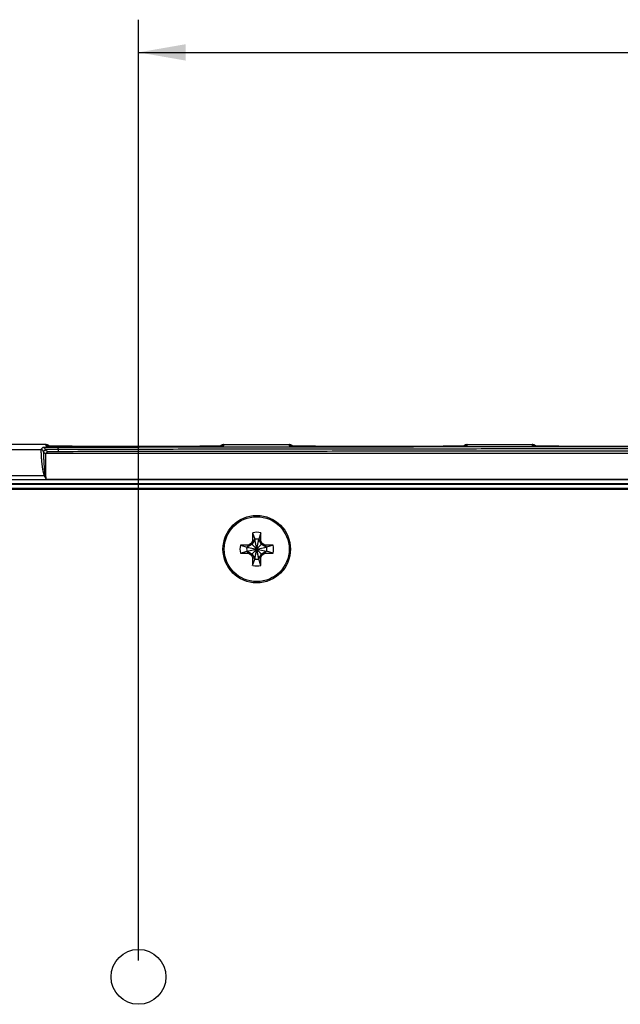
# Model space of a CAD drawing. Header units: inches. Extents: x 0 to 34, y 0 to 22.
# Tile 7 of 105: x 13.5 to 15.8, y 3.3 to 7.1. Entities that reach past the tile are written whole.
import ezdxf

# ---------------------------------------------------------------- set-up
doc = ezdxf.new("R2010")
doc.units = ezdxf.units.IN
doc.header["$LTSCALE"] = 1.87
doc.header["$MEASUREMENT"] = 0
doc.layers.get('0').update_dxf_attribs({"linetype": 'CONTINUOUS'})
doc.layers.add('DIMENSIONS', color=7, linetype='CONTINUOUS')
doc.styles.get("Standard").update_dxf_attribs({"font": 'txt', "width": 0.8})
doc.dimstyles.new('DIMSTYLE_1', dxfattribs={"dimtxt": 0.125, "dimasz": 0.18, "dimexe": 0.18, "dimexo": 0.0625, "dimgap": 0.09, "dimtad": 0, "dimtih": 1, "dimtoh": 1, "dimzin": 4, "dimdsep": 46, "dimtxsty": 'STANDARD', "dimblk": '_FILLED', "dimblk1": '_FILLED', "dimblk2": '_FILLED', "dimcen": 0.09, "dimadec": 0, "dimazin": 0, "dimtp": 0.02, "dimtm": 0.02, "dimtfac": 1, "dimtofl": 0, "dimtmove": 0, "dimatfit": 3, "dimldrblk": '_FILLED', "dimfxl": 1, "dimtolj": 1, "dimtzin": 4, "dimarcsym": 0})

# ---------------------------------------------------------------- blocks, each defined once
blk = doc.blocks.new('_FILLED')
at = {"color": 0, "linetype": 'BYBLOCK'}
blk.add_solid([(0, 0), (-1, 0.174), (-1, -0.174)], dxfattribs=at)
blk = doc.blocks.new('*D11')
at = {"layer": 'DIMENSIONS', "color": 2, "linetype": 'CONTINUOUS'}
for p, q in [((13.9245, 3.4809), (13.9245, 7.0786)), ((21.1735, 5.4017), (21.1735, 7.0786)), ((13.9245, 6.9536), (16.874, 6.9536)), ((21.1735, 6.9536), (18.224, 6.9536))]:
    blk.add_line(p, q, dxfattribs=at)
at = {"layer": 'DIMENSIONS', "color": 2, "linetype": 'CONTINUOUS', "xscale": 0.18, "yscale": 0.18, "zscale": 0.18, "rotation": 180}
blk.add_blockref('_FILLED', (13.9245, 6.9536), dxfattribs=at)
at = {"layer": 'DIMENSIONS', "color": 2, "linetype": 'CONTINUOUS', "xscale": 0.18, "yscale": 0.18, "zscale": 0.18}
blk.add_blockref('_FILLED', (21.1735, 6.9536), dxfattribs=at)
at = {"layer": 'DIMENSIONS', "color": 2, "linetype": 'CONTINUOUS', "width": 0.8}
for s, p in [('7.25', (16.9365, 6.8911)), ('[', (17.4615, 6.8911)), ('184.2', (17.5615, 6.8911)), (']', (18.0615, 6.8911))]:
    blk.add_text(s, height=0.125, dxfattribs=at).set_placement(p)

msp = doc.modelspace()

# ---------------------------------------------------------------- linework, layer by layer
at = {"color": 7, "linetype": 'CONTINUOUS'}
for p, q in [((9.9887, 5.4345), (13.5517, 5.4345)), ((13.57, 5.4536), (13.3893, 5.4536)), ((13.5594, 5.4423), (13.5517, 5.4345)), ((13.5692, 5.4345), (13.5614, 5.4268)), ((13.57, 5.4536), (13.5701, 5.4486)), ((13.5702, 5.4198), (13.578, 5.4275)), ((13.5731, 5.4484), (13.5729, 5.4484)), ((13.5733, 5.4483), (13.5731, 5.4484)), ((13.5737, 5.4483), (13.5733, 5.4483)), ((13.5741, 5.4483), (13.5737, 5.4483)), ((13.5749, 5.4483), (13.5741, 5.4483)), ((13.576, 5.4482), (13.5749, 5.4483)), ((13.5778, 5.4482), (13.576, 5.4482)), ((13.5803, 5.4481), (13.5778, 5.4482)), ((13.5833, 5.448), (13.5803, 5.4481)), ((13.5871, 5.4479), (13.5833, 5.448)), ((13.5919, 5.4479), (13.5871, 5.4479)), ((13.5962, 5.4478), (13.5919, 5.4479)), ((13.6013, 5.4477), (13.5962, 5.4478)), ((13.6076, 5.4476), (13.6013, 5.4477)), ((13.6153, 5.4476), (13.6076, 5.4476)), ((13.6248, 5.4475), (13.6153, 5.4476)), ((13.6322, 5.4474), (13.6248, 5.4475)), ((13.6408, 5.4473), (13.6322, 5.4474)), ((13.6505, 5.4473), (13.6408, 5.4473)), ((13.6608, 5.4472), (13.6505, 5.4473)), ((13.6715, 5.4472), (13.6608, 5.4472)), ((13.6826, 5.4471), (13.6715, 5.4472)), ((13.694, 5.4471), (13.6826, 5.4471)), ((13.7056, 5.447), (13.694, 5.4471)), ((13.7175, 5.447), (13.7056, 5.447)), ((13.7296, 5.447), (13.7175, 5.447)), ((13.7419, 5.447), (13.7296, 5.447)), ((13.7541, 5.447), (13.7419, 5.447)), ((14.073, 5.447), (13.7541, 5.447)), ((14.0852, 5.447), (14.073, 5.447)), ((14.0974, 5.447), (14.0852, 5.447)), ((14.1093, 5.447), (14.0974, 5.447)), ((14.1212, 5.4471), (14.1093, 5.447)), ((14.1327, 5.4471), (14.1212, 5.4471)), ((14.1474, 5.4471), (14.1327, 5.4471)), ((14.1594, 5.4472), (14.1474, 5.4471)), ((14.1697, 5.4473), (14.1594, 5.4472)), ((14.1788, 5.4473), (14.1697, 5.4473)), ((14.1893, 5.4474), (14.1788, 5.4473)), ((14.1984, 5.4475), (14.1893, 5.4474)), ((14.2061, 5.4476), (14.1984, 5.4475)), ((14.2128, 5.4476), (14.2061, 5.4476)), ((14.2186, 5.4477), (14.2128, 5.4476)), ((14.2247, 5.4478), (14.2186, 5.4477)), ((14.2297, 5.4479), (14.2247, 5.4478)), ((14.2337, 5.4479), (14.2297, 5.4479)), ((14.237, 5.448), (14.2337, 5.4479)), ((14.2398, 5.4481), (14.237, 5.448)), ((14.2421, 5.4481), (14.2398, 5.4481)), ((14.2441, 5.4482), (14.2421, 5.4481)), ((14.2453, 5.4482), (14.2441, 5.4482)), ((14.2463, 5.4483), (14.2453, 5.4482)), ((14.247, 5.4483), (14.2463, 5.4483)), ((14.2475, 5.4483), (14.247, 5.4483)), ((14.2477, 5.4484), (14.2475, 5.4483)), ((14.2479, 5.4484), (14.2477, 5.4484)), ((14.2481, 5.4484), (14.2479, 5.4484)), ((14.2482, 5.4484), (14.2481, 5.4484)), ((14.2482, 5.4484), (14.2482, 5.4484)), ((14.2482, 5.4484), (14.2482, 5.4484)), ((14.2509, 5.4486), (14.251, 5.4536)), ((14.251, 5.4536), (14.5, 5.4536)), ((14.5, 5.4536), (14.5001, 5.4486)), ((14.5033, 5.4483), (14.5031, 5.4484)), ((14.5037, 5.4483), (14.5033, 5.4483)), ((14.5041, 5.4483), (14.5037, 5.4483)), ((14.5049, 5.4483), (14.5041, 5.4483)), ((14.506, 5.4482), (14.5049, 5.4483)), ((14.5078, 5.4482), (14.506, 5.4482)), ((14.5103, 5.4481), (14.5078, 5.4482)), ((14.5133, 5.448), (14.5103, 5.4481)), ((14.5171, 5.4479), (14.5133, 5.448)), ((14.5219, 5.4479), (14.5171, 5.4479)), ((14.5262, 5.4478), (14.5219, 5.4479)), ((14.5313, 5.4477), (14.5262, 5.4478)), ((14.5376, 5.4476), (14.5313, 5.4477)), ((14.5453, 5.4476), (14.5376, 5.4476)), ((14.5548, 5.4475), (14.5453, 5.4476)), ((14.5622, 5.4474), (14.5548, 5.4475)), ((14.5708, 5.4473), (14.5622, 5.4474)), ((14.5805, 5.4473), (14.5708, 5.4473)), ((14.5908, 5.4472), (14.5805, 5.4473)), ((14.6015, 5.4472), (14.5908, 5.4472)), ((14.6126, 5.4471), (14.6015, 5.4472)), ((14.624, 5.4471), (14.6126, 5.4471)), ((14.6356, 5.447), (14.624, 5.4471)), ((14.6475, 5.447), (14.6356, 5.447)), ((14.6596, 5.447), (14.6475, 5.447)), ((14.6719, 5.447), (14.6596, 5.447)), ((14.6841, 5.447), (14.6719, 5.447)), ((15.003, 5.447), (14.6841, 5.447)), ((15.0152, 5.447), (15.003, 5.447)), ((15.0274, 5.447), (15.0152, 5.447)), ((15.0393, 5.447), (15.0274, 5.447)), ((15.0512, 5.4471), (15.0393, 5.447)), ((15.0627, 5.4471), (15.0512, 5.4471)), ((15.0774, 5.4471), (15.0627, 5.4471)), ((15.0894, 5.4472), (15.0774, 5.4471)), ((15.0997, 5.4473), (15.0894, 5.4472)), ((15.1088, 5.4473), (15.0997, 5.4473)), ((15.1193, 5.4474), (15.1088, 5.4473)), ((15.1284, 5.4475), (15.1193, 5.4474)), ((15.1361, 5.4476), (15.1284, 5.4475)), ((15.1428, 5.4476), (15.1361, 5.4476)), ((15.1486, 5.4477), (15.1428, 5.4476)), ((15.1547, 5.4478), (15.1486, 5.4477)), ((15.1597, 5.4479), (15.1547, 5.4478)), ((15.1637, 5.4479), (15.1597, 5.4479)), ((15.167, 5.448), (15.1637, 5.4479)), ((15.1698, 5.4481), (15.167, 5.448)), ((15.1721, 5.4481), (15.1698, 5.4481)), ((15.1741, 5.4482), (15.1721, 5.4481)), ((15.1753, 5.4482), (15.1741, 5.4482)), ((15.1763, 5.4483), (15.1753, 5.4482)), ((15.177, 5.4483), (15.1763, 5.4483)), ((15.1775, 5.4483), (15.177, 5.4483)), ((15.1777, 5.4484), (15.1775, 5.4483)), ((15.1779, 5.4484), (15.1777, 5.4484)), ((15.1781, 5.4484), (15.1779, 5.4484)), ((15.1782, 5.4484), (15.1781, 5.4484)), ((15.1782, 5.4484), (15.1782, 5.4484)), ((15.1782, 5.4484), (15.1782, 5.4484)), ((15.1809, 5.4486), (15.181, 5.4536)), ((15.181, 5.4536), (15.43, 5.4536)), ((15.43, 5.4536), (15.4301, 5.4486)), ((15.4331, 5.4484), (15.4329, 5.4484)), ((15.4333, 5.4483), (15.4331, 5.4484)), ((15.4337, 5.4483), (15.4333, 5.4483)), ((15.4341, 5.4483), (15.4337, 5.4483)), ((15.4349, 5.4483), (15.4341, 5.4483)), ((15.436, 5.4482), (15.4349, 5.4483)), ((15.4378, 5.4482), (15.436, 5.4482)), ((15.4403, 5.4481), (15.4378, 5.4482)), ((15.4433, 5.448), (15.4403, 5.4481)), ((15.4471, 5.4479), (15.4433, 5.448)), ((15.4519, 5.4479), (15.4471, 5.4479)), ((15.4562, 5.4478), (15.4519, 5.4479)), ((15.4613, 5.4477), (15.4562, 5.4478)), ((15.4676, 5.4476), (15.4613, 5.4477)), ((15.4753, 5.4476), (15.4676, 5.4476)), ((15.4848, 5.4475), (15.4753, 5.4476)), ((15.4922, 5.4474), (15.4848, 5.4475)), ((15.5008, 5.4473), (15.4922, 5.4474)), ((15.5105, 5.4473), (15.5008, 5.4473)), ((15.5208, 5.4472), (15.5105, 5.4473)), ((15.5315, 5.4472), (15.5208, 5.4472)), ((15.5426, 5.4471), (15.5315, 5.4472)), ((15.554, 5.4471), (15.5426, 5.4471)), ((15.5656, 5.447), (15.554, 5.4471)), ((15.5775, 5.447), (15.5656, 5.447)), ((15.5896, 5.447), (15.5775, 5.447)), ((15.6019, 5.447), (15.5896, 5.447)), ((15.6141, 5.447), (15.6019, 5.447)), ((15.933, 5.447), (15.6141, 5.447)), ((20.7508, 5.4198), (13.5702, 5.4198)), ((13.5642, 5.3345), (9.8887, 5.3345)), ((20.9932, 5.3186), (10.0821, 5.3186)), ((13.5677, 5.3361), (13.5642, 5.3345)), ((20.7498, 5.3198), (13.5712, 5.3198)), ((20.9932, 5.3036), (10.0821, 5.3036)), ((10.083, 5.3027), (20.9923, 5.3027)), ((10.083, 5.2877), (20.9923, 5.2877)), ((10.1026, 5.283), (20.9724, 5.283)), ((14.361, 5.0854), (14.3552, 5.0753)), ((14.3688, 5.0903), (14.3583, 5.0722)), ((14.361, 5.1165), (14.361, 5.0854)), ((14.361, 5.1165), (14.3688, 5.0918)), ((14.361, 5.0854), (14.3688, 5.0903)), ((14.3688, 5.0918), (14.3688, 5.0903)), ((14.3688, 5.0162), (14.3843, 5.0918)), ((14.3843, 5.0162), (14.3688, 5.0918)), ((14.3688, 5.0177), (14.3843, 5.0903)), ((14.3843, 5.0177), (14.3688, 5.0903)), ((14.3921, 5.1165), (14.3843, 5.0918)), ((14.3843, 5.0903), (14.3843, 5.0918)), ((14.3948, 5.0722), (14.3843, 5.0903)), ((14.3921, 5.0854), (14.3843, 5.0903)), ((14.3921, 5.0854), (14.3921, 5.1165)), ((14.3979, 5.0753), (14.3921, 5.0854)), ((14.3141, 5.0696), (14.3387, 5.0618)), ((14.3452, 5.0696), (14.3141, 5.0696)), ((14.3141, 5.0385), (14.3387, 5.0462)), ((14.3387, 5.0618), (14.4144, 5.0462)), ((14.3387, 5.0462), (14.4144, 5.0618)), ((14.3403, 5.0618), (14.3387, 5.0618)), ((14.3387, 5.0462), (14.3403, 5.0462)), ((14.3583, 5.0722), (14.3403, 5.0618)), ((14.3452, 5.0696), (14.3403, 5.0618)), ((14.3403, 5.0618), (14.4128, 5.0462)), ((14.3403, 5.0462), (14.4128, 5.0618)), ((14.3452, 5.0385), (14.3403, 5.0462)), ((14.3403, 5.0462), (14.3583, 5.0358)), ((14.3552, 5.0753), (14.3452, 5.0696)), ((14.3552, 5.0327), (14.3979, 5.0753)), ((14.3552, 5.0753), (14.3979, 5.0327)), ((14.4128, 5.0618), (14.3948, 5.0722)), ((14.3948, 5.0358), (14.4128, 5.0462)), ((14.4079, 5.0696), (14.3979, 5.0753)), ((14.4079, 5.0696), (14.4128, 5.0618)), ((14.439, 5.0696), (14.4079, 5.0696)), ((14.4079, 5.0385), (14.4128, 5.0462)), ((14.4144, 5.0618), (14.4128, 5.0618)), ((14.4128, 5.0462), (14.4144, 5.0462)), ((14.439, 5.0696), (14.4144, 5.0618)), ((14.439, 5.0385), (14.4144, 5.0462)), ((14.3141, 5.0385), (14.3452, 5.0385)), ((14.3452, 5.0385), (14.3552, 5.0327)), ((14.3552, 5.0327), (14.361, 5.0226)), ((14.3583, 5.0358), (14.3688, 5.0177)), ((14.361, 5.0226), (14.361, 4.9915)), ((14.361, 5.0226), (14.3688, 5.0177)), ((14.361, 4.9915), (14.3688, 5.0162)), ((14.3688, 5.0177), (14.3688, 5.0162)), ((14.3843, 5.0177), (14.3948, 5.0358)), ((14.3921, 5.0226), (14.3843, 5.0177)), ((14.3843, 5.0162), (14.3843, 5.0177)), ((14.3921, 4.9915), (14.3843, 5.0162)), ((14.3921, 5.0226), (14.3979, 5.0327)), ((14.3921, 4.9915), (14.3921, 5.0226)), ((14.3979, 5.0327), (14.4079, 5.0385)), ((14.4079, 5.0385), (14.439, 5.0385))]:
    msp.add_line(p, q, dxfattribs=at)
for points in [[(13.5839, 5.448), (13.5838, 5.4481), (13.583, 5.4489), (13.5821, 5.4496), (13.5812, 5.4502), (13.5802, 5.4508), (13.5792, 5.4514), (13.5782, 5.4519), (13.5772, 5.4523), (13.5761, 5.4527), (13.575, 5.453), (13.5739, 5.4533), (13.5728, 5.4534), (13.5717, 5.4536), (13.5706, 5.4536), (13.57, 5.4536)], [(13.5729, 5.4484), (13.5728, 5.4484), (13.5728, 5.4484)], [(14.251, 5.4536), (14.2504, 5.4536), (14.2493, 5.4536), (14.2482, 5.4534), (14.247, 5.4533), (14.2459, 5.453), (14.2449, 5.4527), (14.2438, 5.4523), (14.2427, 5.4519), (14.2417, 5.4514), (14.2407, 5.4508), (14.2398, 5.4502), (14.2389, 5.4496), (14.238, 5.4489), (14.2372, 5.4481), (14.2371, 5.448)], [(14.5139, 5.448), (14.5138, 5.4481), (14.513, 5.4489), (14.5121, 5.4496), (14.5112, 5.4502), (14.5102, 5.4508), (14.5092, 5.4514), (14.5082, 5.4519), (14.5072, 5.4523), (14.5061, 5.4527), (14.505, 5.453), (14.5039, 5.4533), (14.5028, 5.4534), (14.5017, 5.4536), (14.5006, 5.4536), (14.5, 5.4536)], [(14.5031, 5.4484), (14.5029, 5.4484), (14.5028, 5.4484), (14.5028, 5.4484), (14.5028, 5.4484)], [(15.181, 5.4536), (15.1804, 5.4536), (15.1793, 5.4536), (15.1782, 5.4534), (15.177, 5.4533), (15.1759, 5.453), (15.1749, 5.4527), (15.1738, 5.4523), (15.1727, 5.4519), (15.1717, 5.4514), (15.1707, 5.4508), (15.1698, 5.4502), (15.1689, 5.4496), (15.168, 5.4489), (15.1672, 5.4481), (15.1671, 5.448)], [(15.4439, 5.448), (15.4438, 5.4481), (15.443, 5.4489), (15.4421, 5.4496), (15.4412, 5.4502), (15.4402, 5.4508), (15.4392, 5.4514), (15.4382, 5.4519), (15.4372, 5.4523), (15.4361, 5.4527), (15.435, 5.453), (15.4339, 5.4533), (15.4328, 5.4534), (15.4317, 5.4536), (15.4306, 5.4536), (15.43, 5.4536)], [(15.4329, 5.4484), (15.4328, 5.4484), (15.4328, 5.4484)]]:
    msp.add_lwpolyline(points, dxfattribs=at)
for centre, radius in [((14.3766, 5.054), 0.129), ((14.3766, 5.054), 0.124), ((13.9245, 3.4184), 0.1049)]:
    msp.add_circle(centre, radius, dxfattribs=at)
for radius, start, end in [(0.0644, 76.0196, 103.9804), (0.0386, 78.3855, 101.6145), (0.0644, 166.0196, 193.9804), (0.0386, 168.3855, 191.6145), (0.0386, 348.3855, 11.6145), (0.0644, 346.0196, 13.9804), (0.0386, 258.3855, 281.6145), (0.0644, 256.0196, 283.9804)]:
    msp.add_arc((14.3766, 5.054), radius, start, end, dxfattribs=at)
for points, knots in [([(13.5517, 5.4345), (13.5517, 5.4345), (13.5517, 5.4344), (13.5516, 5.4341), (13.5516, 5.4337), (13.5516, 5.4332), (13.5516, 5.4325), (13.5516, 5.4317), (13.5516, 5.4308), (13.5517, 5.4297), (13.5517, 5.4284), (13.5517, 5.4271), (13.5518, 5.4256), (13.5518, 5.4239), (13.5519, 5.4222), (13.552, 5.4203), (13.5521, 5.4183), (13.5522, 5.4162), (13.5523, 5.4139), (13.5524, 5.4116), (13.5526, 5.4091), (13.5527, 5.4066), (13.5529, 5.4039), (13.5531, 5.4011), (13.5533, 5.3983), (13.5535, 5.3953), (13.5538, 5.3923), (13.5541, 5.3892), (13.5544, 5.386), (13.5547, 5.3828), (13.5551, 5.3795), (13.5555, 5.3761), (13.5559, 5.3727), (13.5564, 5.3693), (13.5569, 5.3658), (13.5574, 5.3622), (13.558, 5.3588), (13.5586, 5.3555), (13.5592, 5.3523), (13.5599, 5.3494), (13.5605, 5.3466), (13.5612, 5.3439), (13.5619, 5.3414), (13.5626, 5.339), (13.5634, 5.3367), (13.5639, 5.3352), (13.5642, 5.3345)], [0, 0, 0, 0, 0.001071, 0.003537, 0.007412, 0.012695, 0.019381, 0.02746, 0.036921, 0.047748, 0.059924, 0.073433, 0.088254, 0.104369, 0.121754, 0.140382, 0.160221, 0.181242, 0.203413, 0.226704, 0.25108, 0.276507, 0.302946, 0.330355, 0.358691, 0.387904, 0.417948, 0.448789, 0.480394, 0.51266, 0.545441, 0.578701, 0.612528, 0.647027, 0.682276, 0.717845, 0.752872, 0.786461, 0.817944, 0.847527, 0.875633, 0.902701, 0.928973, 0.954173, 0.977961, 1, 1, 1, 1]), ([(13.5614, 5.4268), (13.5614, 5.427), (13.5613, 5.4274), (13.5611, 5.4281), (13.5608, 5.4287), (13.5605, 5.4293), (13.5602, 5.4299), (13.5598, 5.4304), (13.5594, 5.431), (13.5589, 5.4315), (13.5584, 5.4319), (13.5579, 5.4324), (13.5574, 5.4328), (13.5568, 5.4331), (13.5562, 5.4335), (13.5556, 5.4337), (13.555, 5.434), (13.5544, 5.4342), (13.5537, 5.4343), (13.553, 5.4345), (13.5524, 5.4345), (13.5519, 5.4345), (13.5517, 5.4345)], [0, 0, 0, 0, 0.049998, 0.099997, 0.149996, 0.199995, 0.249995, 0.299995, 0.349995, 0.399996, 0.449996, 0.499997, 0.549997, 0.599998, 0.649999, 0.699999, 0.75, 0.8, 0.85, 0.9, 0.95, 1, 1, 1, 1]), ([(13.6167, 5.4429), (13.6158, 5.4429), (13.6139, 5.4429), (13.6112, 5.4429), (13.6084, 5.4429), (13.6058, 5.4429), (13.6031, 5.4429), (13.6005, 5.4428), (13.598, 5.4428), (13.5954, 5.4428), (13.593, 5.4428), (13.5906, 5.4428), (13.5883, 5.4428), (13.586, 5.4428), (13.5838, 5.4427), (13.5817, 5.4427), (13.5797, 5.4427), (13.5777, 5.4427), (13.5759, 5.4427), (13.5741, 5.4427), (13.5724, 5.4426), (13.5708, 5.4426), (13.5693, 5.4426), (13.5679, 5.4426), (13.5666, 5.4426), (13.5654, 5.4425), (13.5643, 5.4425), (13.5633, 5.4425), (13.5625, 5.4425), (13.5617, 5.4424), (13.561, 5.4424), (13.5605, 5.4424), (13.5601, 5.4424), (13.5598, 5.4424), (13.5596, 5.4423), (13.5595, 5.4423), (13.5594, 5.4423)], [0, 0, 0, 0, 0.048372, 0.09638, 0.143918, 0.190881, 0.237167, 0.282685, 0.327376, 0.371184, 0.414027, 0.455816, 0.496481, 0.535968, 0.574222, 0.611173, 0.64675, 0.680893, 0.71355, 0.744668, 0.774198, 0.802093, 0.828304, 0.852779, 0.875478, 0.896373, 0.915435, 0.932626, 0.947908, 0.96126, 0.972667, 0.982111, 0.989571, 0.995037, 0.998504, 1, 1, 1, 1]), ([(13.5692, 5.4345), (13.5691, 5.4347), (13.569, 5.4352), (13.5688, 5.4358), (13.5685, 5.4364), (13.5682, 5.437), (13.5679, 5.4376), (13.5675, 5.4382), (13.5671, 5.4387), (13.5667, 5.4392), (13.5662, 5.4397), (13.5657, 5.4401), (13.5651, 5.4405), (13.5646, 5.4409), (13.564, 5.4412), (13.5634, 5.4415), (13.5627, 5.4417), (13.5621, 5.4419), (13.5614, 5.4421), (13.5608, 5.4422), (13.5601, 5.4423), (13.5597, 5.4423), (13.5594, 5.4423)], [0, 0, 0, 0, 0.049999, 0.099999, 0.149999, 0.199999, 0.249999, 0.299999, 0.35, 0.4, 0.450001, 0.500001, 0.550002, 0.600002, 0.650002, 0.700003, 0.750003, 0.800003, 0.850002, 0.900002, 0.950001, 1, 1, 1, 1]), ([(13.5614, 5.4268), (13.5614, 5.4268), (13.5614, 5.4266), (13.5614, 5.4264), (13.5614, 5.426), (13.5613, 5.4255), (13.5613, 5.4248), (13.5613, 5.424), (13.5613, 5.4231), (13.5613, 5.422), (13.5613, 5.4208), (13.5614, 5.4195), (13.5614, 5.4181), (13.5614, 5.4165), (13.5615, 5.4148), (13.5615, 5.4129), (13.5616, 5.411), (13.5616, 5.4089), (13.5617, 5.4067), (13.5618, 5.4044), (13.5619, 5.402), (13.562, 5.3995), (13.5621, 5.3969), (13.5622, 5.3942), (13.5623, 5.3914), (13.5625, 5.3885), (13.5626, 5.3855), (13.5628, 5.3824), (13.563, 5.3793), (13.5632, 5.3761), (13.5635, 5.3728), (13.5637, 5.3695), (13.564, 5.3661), (13.5643, 5.3626), (13.5646, 5.3592), (13.5649, 5.3557), (13.5653, 5.3522), (13.5657, 5.3487), (13.5662, 5.3452), (13.5667, 5.342), (13.5672, 5.339), (13.5675, 5.337), (13.5677, 5.3361)], [0, 0, 0, 0, 0.001169, 0.003839, 0.008034, 0.013749, 0.020979, 0.029715, 0.039946, 0.051658, 0.064836, 0.079462, 0.095513, 0.112967, 0.131796, 0.151972, 0.173471, 0.196269, 0.220337, 0.245638, 0.272136, 0.299793, 0.32857, 0.358423, 0.389309, 0.421187, 0.454009, 0.487726, 0.522286, 0.557642, 0.593747, 0.630537, 0.667934, 0.705863, 0.74425, 0.783006, 0.821934, 0.860775, 0.898927, 0.93548, 0.96949, 1, 1, 1, 1]), ([(13.5702, 5.4198), (13.57, 5.4198), (13.5696, 5.4198), (13.569, 5.4198), (13.5684, 5.4199), (13.5678, 5.4201), (13.5672, 5.4203), (13.5667, 5.4205), (13.5661, 5.4207), (13.5656, 5.421), (13.5651, 5.4214), (13.5646, 5.4217), (13.5641, 5.4221), (13.5637, 5.4226), (13.5633, 5.423), (13.5629, 5.4235), (13.5626, 5.424), (13.5623, 5.4245), (13.562, 5.4251), (13.5618, 5.4256), (13.5616, 5.4262), (13.5615, 5.4266), (13.5614, 5.4268)], [0, 0, 0, 0, 0.049999, 0.099998, 0.149997, 0.199996, 0.249996, 0.299996, 0.349996, 0.399996, 0.449996, 0.499997, 0.549997, 0.599998, 0.649999, 0.699999, 0.75, 0.8, 0.85, 0.9, 0.95, 1, 1, 1, 1]), ([(13.6184, 5.435), (13.6176, 5.435), (13.6159, 5.435), (13.6134, 5.435), (13.6109, 5.435), (13.6084, 5.435), (13.606, 5.435), (13.6037, 5.435), (13.6014, 5.435), (13.5991, 5.435), (13.5969, 5.435), (13.5947, 5.4349), (13.5926, 5.4349), (13.5906, 5.4349), (13.5887, 5.4349), (13.5868, 5.4349), (13.585, 5.4349), (13.5833, 5.4349), (13.5817, 5.4348), (13.5802, 5.4348), (13.5787, 5.4348), (13.5774, 5.4348), (13.5761, 5.4348), (13.5749, 5.4347), (13.5739, 5.4347), (13.5729, 5.4347), (13.5721, 5.4347), (13.5714, 5.4347), (13.5707, 5.4346), (13.5702, 5.4346), (13.5698, 5.4346), (13.5695, 5.4346), (13.5693, 5.4345), (13.5692, 5.4345), (13.5692, 5.4345)], [0, 0, 0, 0, 0.051505, 0.10251, 0.152912, 0.202611, 0.251512, 0.299531, 0.346598, 0.392634, 0.437546, 0.481242, 0.523638, 0.564657, 0.604222, 0.642256, 0.678682, 0.713432, 0.746444, 0.777663, 0.807031, 0.834487, 0.859971, 0.883441, 0.904866, 0.924204, 0.941406, 0.956436, 0.969275, 0.979903, 0.988298, 0.994445, 0.99834, 1, 1, 1, 1]), ([(13.578, 5.4275), (13.5778, 5.4275), (13.5774, 5.4275), (13.5768, 5.4276), (13.5762, 5.4277), (13.5756, 5.4278), (13.575, 5.428), (13.5744, 5.4282), (13.5739, 5.4285), (13.5733, 5.4288), (13.5728, 5.4291), (13.5724, 5.4295), (13.5719, 5.4299), (13.5715, 5.4303), (13.5711, 5.4308), (13.5707, 5.4312), (13.5703, 5.4317), (13.57, 5.4323), (13.5698, 5.4328), (13.5695, 5.4334), (13.5693, 5.4339), (13.5692, 5.4343), (13.5692, 5.4345)], [0, 0, 0, 0, 0.049999, 0.099998, 0.149997, 0.199997, 0.249996, 0.299996, 0.349996, 0.399997, 0.449997, 0.499998, 0.549998, 0.599999, 0.649999, 0.7, 0.75, 0.8, 0.850001, 0.900001, 0.95, 1, 1, 1, 1]), ([(13.5728, 5.4484), (13.5726, 5.4485), (13.5721, 5.4485), (13.5712, 5.4486), (13.5705, 5.4486), (13.5701, 5.4486)], [0, 0, 0, 0, 0.177075, 0.588537, 1, 1, 1, 1]), ([(13.5701, 5.4486), (13.5701, 5.4486), (13.5703, 5.4486), (13.5705, 5.4485), (13.571, 5.4485), (13.5717, 5.4484), (13.5723, 5.4484), (13.5727, 5.4483), (13.5728, 5.4483)], [0, 0, 0, 0, 0.041358, 0.151434, 0.332908, 0.586126, 0.910806, 1, 1, 1, 1]), ([(13.5839, 5.448), (13.5837, 5.4482), (13.5832, 5.4487), (13.5824, 5.4494), (13.5815, 5.45), (13.5805, 5.4507), (13.5796, 5.4512), (13.5786, 5.4517), (13.5776, 5.4522), (13.5765, 5.4526), (13.5755, 5.4529), (13.5744, 5.4532), (13.5733, 5.4534), (13.5722, 5.4535), (13.5714, 5.4536), (13.5709, 5.4536), (13.5709, 5.4536)], [0, 0, 0, 0, 0.066389, 0.142775, 0.21916, 0.295546, 0.371932, 0.448318, 0.524705, 0.601091, 0.677478, 0.753864, 0.830251, 0.906638, 0.983024, 1, 1, 1, 1]), ([(13.5734, 5.4483), (13.5734, 5.4483), (13.5732, 5.4484), (13.573, 5.4484), (13.5728, 5.4484)], [0, 0, 0, 0, 0.056344, 1, 1, 1, 1]), ([(13.5728, 5.4483), (13.573, 5.4483), (13.5737, 5.4483), (13.5749, 5.4482), (13.5764, 5.4482), (13.578, 5.4481), (13.5798, 5.4481), (13.5818, 5.448), (13.584, 5.448), (13.5864, 5.4479), (13.589, 5.4479), (13.5917, 5.4479), (13.5946, 5.4478), (13.5977, 5.4478), (13.6009, 5.4477), (13.6043, 5.4477), (13.6079, 5.4476), (13.6116, 5.4476), (13.6155, 5.4475), (13.6195, 5.4475), (13.6236, 5.4475), (13.628, 5.4474), (13.6324, 5.4474), (13.637, 5.4474), (13.6417, 5.4473), (13.6465, 5.4473), (13.6514, 5.4473), (13.6565, 5.4472), (13.6616, 5.4472), (13.6669, 5.4472), (13.6722, 5.4472), (13.6777, 5.4471), (13.6832, 5.4471), (13.6888, 5.4471), (13.6945, 5.4471), (13.7002, 5.447), (13.7061, 5.447), (13.7119, 5.447), (13.7178, 5.447), (13.7238, 5.447), (13.7298, 5.447), (13.7358, 5.447), (13.7419, 5.447), (13.7479, 5.447), (13.754, 5.447), (13.7581, 5.447), (13.7601, 5.447)], [0, 0, 0, 0, 0.004422, 0.011152, 0.018899, 0.027657, 0.037414, 0.048156, 0.059874, 0.07256, 0.086199, 0.100776, 0.116276, 0.132684, 0.149984, 0.168158, 0.187186, 0.207049, 0.227726, 0.249197, 0.27144, 0.294431, 0.318146, 0.342562, 0.367656, 0.393399, 0.419766, 0.446728, 0.474259, 0.502331, 0.530915, 0.559981, 0.589498, 0.619437, 0.649766, 0.68046, 0.711488, 0.742813, 0.774394, 0.806196, 0.8382, 0.870383, 0.902703, 0.935113, 0.967562, 1, 1, 1, 1]), ([(13.578, 5.4275), (13.578, 5.4275), (13.5781, 5.4275), (13.5782, 5.4276), (13.5785, 5.4276), (13.5789, 5.4276), (13.5794, 5.4276), (13.5799, 5.4276), (13.5806, 5.4277), (13.5814, 5.4277), (13.5822, 5.4277), (13.5832, 5.4277), (13.5842, 5.4277), (13.5854, 5.4277), (13.5866, 5.4278), (13.5879, 5.4278), (13.5893, 5.4278), (13.5908, 5.4278), (13.5923, 5.4278), (13.5939, 5.4278), (13.5956, 5.4279), (13.5974, 5.4279), (13.5992, 5.4279), (13.6011, 5.4279), (13.603, 5.4279), (13.605, 5.4279), (13.607, 5.4279), (13.6091, 5.4279), (13.6112, 5.4279), (13.6134, 5.4279), (13.6155, 5.4279), (13.6177, 5.428), (13.6192, 5.428), (13.6199, 5.428)], [0, 0, 0, 0, 0.001738, 0.005849, 0.012366, 0.021286, 0.032593, 0.04625, 0.062228, 0.080505, 0.101047, 0.123813, 0.14876, 0.17584, 0.204992, 0.236148, 0.269248, 0.304239, 0.341059, 0.379626, 0.419857, 0.46167, 0.504982, 0.549706, 0.595756, 0.643047, 0.691487, 0.740975, 0.7914, 0.842641, 0.894574, 0.94707, 1, 1, 1, 1]), ([(20.7043, 5.4429), (20.6556, 5.443), (20.558, 5.4431), (20.4117, 5.4433), (20.2651, 5.4435), (20.1184, 5.4437), (19.9715, 5.4439), (19.8244, 5.4441), (19.6772, 5.4443), (19.5299, 5.4444), (19.3824, 5.4446), (19.2349, 5.4447), (19.0872, 5.4448), (18.9394, 5.4449), (18.7915, 5.4451), (18.6435, 5.4452), (18.4954, 5.4453), (18.3473, 5.4453), (18.1991, 5.4454), (18.0508, 5.4455), (17.9025, 5.4455), (17.7542, 5.4456), (17.6058, 5.4456), (17.4574, 5.4456), (17.3089, 5.4456), (17.1605, 5.4456), (17.0121, 5.4456), (16.8636, 5.4456), (16.7152, 5.4456), (16.5668, 5.4456), (16.4185, 5.4455), (16.2702, 5.4455), (16.1219, 5.4454), (15.9737, 5.4453), (15.8256, 5.4453), (15.6775, 5.4452), (15.5295, 5.4451), (15.3816, 5.4449), (15.2338, 5.4448), (15.0861, 5.4447), (14.9385, 5.4446), (14.7911, 5.4444), (14.6438, 5.4443), (14.4966, 5.4441), (14.3495, 5.4439), (14.2026, 5.4437), (14.0559, 5.4435), (13.9093, 5.4433), (13.7629, 5.4431), (13.6654, 5.443), (13.6167, 5.4429)], [0, 0, 0, 0, 0.020627, 0.041281, 0.061961, 0.082664, 0.103391, 0.124138, 0.144906, 0.165692, 0.186497, 0.20732, 0.228158, 0.249012, 0.269879, 0.290759, 0.31165, 0.332551, 0.353462, 0.374381, 0.395307, 0.416238, 0.437175, 0.458114, 0.479057, 0.5, 0.520943, 0.541886, 0.562826, 0.583762, 0.604693, 0.625619, 0.646538, 0.667449, 0.68835, 0.709241, 0.730121, 0.750988, 0.771842, 0.79268, 0.813503, 0.834308, 0.855094, 0.875862, 0.89661, 0.917336, 0.938039, 0.958719, 0.979373, 1, 1, 1, 1]), ([(13.6184, 5.435), (13.6184, 5.4353), (13.6184, 5.4357), (13.6183, 5.4363), (13.6183, 5.4369), (13.6182, 5.4375), (13.6182, 5.4381), (13.6181, 5.4387), (13.618, 5.4392), (13.618, 5.4397), (13.6179, 5.4402), (13.6178, 5.4406), (13.6177, 5.441), (13.6176, 5.4414), (13.6175, 5.4417), (13.6174, 5.442), (13.6173, 5.4423), (13.6172, 5.4425), (13.617, 5.4427), (13.6169, 5.4428), (13.6168, 5.4429), (13.6167, 5.4429), (13.6167, 5.4429)], [0, 0, 0, 0, 0.079104, 0.156723, 0.232519, 0.306163, 0.377338, 0.445739, 0.511076, 0.573075, 0.631484, 0.686068, 0.736619, 0.782958, 0.824938, 0.862453, 0.895456, 0.923972, 0.948148, 0.96833, 0.985202, 1, 1, 1, 1]), ([(20.7026, 5.435), (20.6539, 5.4351), (20.5564, 5.4353), (20.4101, 5.4355), (20.2636, 5.4357), (20.1169, 5.4359), (19.9701, 5.4361), (19.8231, 5.4362), (19.676, 5.4364), (19.5288, 5.4366), (19.3814, 5.4367), (19.2339, 5.4368), (19.0862, 5.437), (18.9385, 5.4371), (18.7907, 5.4372), (18.6428, 5.4373), (18.4948, 5.4374), (18.3467, 5.4375), (18.1986, 5.4376), (18.0504, 5.4376), (17.9022, 5.4377), (17.7539, 5.4377), (17.6056, 5.4377), (17.4572, 5.4378), (17.3089, 5.4378), (17.1605, 5.4378), (17.0121, 5.4378), (16.8638, 5.4378), (16.7154, 5.4377), (16.5671, 5.4377), (16.4188, 5.4377), (16.2706, 5.4376), (16.1224, 5.4376), (15.9743, 5.4375), (15.8262, 5.4374), (15.6782, 5.4373), (15.5303, 5.4372), (15.3825, 5.4371), (15.2347, 5.437), (15.0871, 5.4368), (14.9396, 5.4367), (14.7922, 5.4366), (14.645, 5.4364), (14.4979, 5.4362), (14.3509, 5.4361), (14.2041, 5.4359), (14.0574, 5.4357), (13.9109, 5.4355), (13.7646, 5.4353), (13.6671, 5.4351), (13.6184, 5.435)], [0, 0, 0, 0, 0.020628, 0.041282, 0.061961, 0.082664, 0.10339, 0.124137, 0.144905, 0.165691, 0.186496, 0.207318, 0.228157, 0.249011, 0.269878, 0.290758, 0.311649, 0.33255, 0.353461, 0.37438, 0.395306, 0.416238, 0.437174, 0.458114, 0.479056, 0.5, 0.520944, 0.541886, 0.562826, 0.583762, 0.604694, 0.62562, 0.646539, 0.66745, 0.688351, 0.709242, 0.730122, 0.750989, 0.771843, 0.792682, 0.813504, 0.834309, 0.855095, 0.875863, 0.89661, 0.917336, 0.938039, 0.958718, 0.979372, 1, 1, 1, 1]), ([(13.6199, 5.428), (13.6199, 5.428), (13.6198, 5.428), (13.6197, 5.428), (13.6196, 5.4282), (13.6195, 5.4283), (13.6194, 5.4285), (13.6193, 5.4287), (13.6192, 5.429), (13.6191, 5.4293), (13.619, 5.4296), (13.619, 5.43), (13.6189, 5.4304), (13.6188, 5.4308), (13.6187, 5.4313), (13.6187, 5.4317), (13.6186, 5.4322), (13.6185, 5.4328), (13.6185, 5.4333), (13.6185, 5.4339), (13.6184, 5.4345), (13.6184, 5.4348), (13.6184, 5.435)], [0, 0, 0, 0, 0.014797, 0.031669, 0.05185, 0.076026, 0.104543, 0.137545, 0.175061, 0.21704, 0.263379, 0.313931, 0.368515, 0.426923, 0.488923, 0.554261, 0.622662, 0.693837, 0.767481, 0.843277, 0.920896, 1, 1, 1, 1]), ([(13.6199, 5.428), (13.6686, 5.428), (13.7661, 5.4282), (13.9123, 5.4284), (14.0588, 5.4286), (14.2054, 5.4288), (14.3521, 5.429), (14.499, 5.4292), (14.6461, 5.4293), (14.7933, 5.4295), (14.9406, 5.4296), (15.088, 5.4298), (15.2356, 5.4299), (15.3833, 5.43), (15.531, 5.4301), (15.6789, 5.4302), (15.8268, 5.4303), (15.9748, 5.4304), (16.1229, 5.4305), (16.271, 5.4305), (16.4192, 5.4306), (16.5674, 5.4306), (16.7156, 5.4307), (16.8639, 5.4307), (17.0122, 5.4307), (17.1605, 5.4307), (17.3088, 5.4307), (17.4571, 5.4307), (17.6054, 5.4307), (17.7536, 5.4306), (17.9018, 5.4306), (18.05, 5.4305), (18.1981, 5.4305), (18.3462, 5.4304), (18.4942, 5.4303), (18.6421, 5.4302), (18.79, 5.4301), (18.9377, 5.43), (19.0854, 5.4299), (19.2329, 5.4298), (19.3804, 5.4296), (19.5277, 5.4295), (19.6749, 5.4293), (19.822, 5.4292), (19.9689, 5.429), (20.1156, 5.4288), (20.2622, 5.4286), (20.4087, 5.4284), (20.5549, 5.4282), (20.6523, 5.428), (20.701, 5.428)], [0, 0, 0, 0, 0.020628, 0.041282, 0.061962, 0.082665, 0.103391, 0.124138, 0.144906, 0.165692, 0.186498, 0.20732, 0.228159, 0.249012, 0.269879, 0.290759, 0.31165, 0.332552, 0.353462, 0.374381, 0.395307, 0.416238, 0.437175, 0.458114, 0.479057, 0.5, 0.520943, 0.541886, 0.562826, 0.583762, 0.604693, 0.625619, 0.646538, 0.667448, 0.68835, 0.709241, 0.730121, 0.750988, 0.771842, 0.79268, 0.813503, 0.834308, 0.855095, 0.875862, 0.896609, 0.917335, 0.938038, 0.958718, 0.979372, 1, 1, 1, 1]), ([(14.0609, 5.447), (14.0629, 5.447), (14.067, 5.447), (14.073, 5.447), (14.0791, 5.447), (14.0852, 5.447), (14.0912, 5.447), (14.0972, 5.447), (14.1031, 5.447), (14.109, 5.447), (14.1149, 5.447), (14.1207, 5.447), (14.1265, 5.4471), (14.1322, 5.4471), (14.1378, 5.4471), (14.1433, 5.4471), (14.1487, 5.4472), (14.1541, 5.4472), (14.1593, 5.4472), (14.1645, 5.4472), (14.1695, 5.4473), (14.1745, 5.4473), (14.1793, 5.4473), (14.184, 5.4474), (14.1886, 5.4474), (14.193, 5.4474), (14.1973, 5.4475), (14.2015, 5.4475), (14.2055, 5.4475), (14.2094, 5.4476), (14.2131, 5.4476), (14.2167, 5.4477), (14.2201, 5.4477), (14.2233, 5.4478), (14.2264, 5.4478), (14.2293, 5.4479), (14.232, 5.4479), (14.2346, 5.4479), (14.2369, 5.448), (14.2391, 5.448), (14.2411, 5.4481), (14.243, 5.4481), (14.2446, 5.4482), (14.2461, 5.4482), (14.2472, 5.4483), (14.2479, 5.4483), (14.2482, 5.4483)], [0, 0, 0, 0, 0.032443, 0.064896, 0.097309, 0.129632, 0.161815, 0.193819, 0.225621, 0.257201, 0.288527, 0.319555, 0.350249, 0.380578, 0.410517, 0.440035, 0.4691, 0.497684, 0.525756, 0.553287, 0.580249, 0.606615, 0.632359, 0.657452, 0.681869, 0.705584, 0.728575, 0.750817, 0.772288, 0.792965, 0.812828, 0.831855, 0.850029, 0.867328, 0.883736, 0.899236, 0.913813, 0.927452, 0.940137, 0.951855, 0.962596, 0.972353, 0.98111, 0.988858, 0.995587, 1, 1, 1, 1]), ([(14.2371, 5.448), (14.2373, 5.4482), (14.2378, 5.4487), (14.2386, 5.4494), (14.2395, 5.45), (14.2404, 5.4507), (14.2414, 5.4512), (14.2424, 5.4517), (14.2434, 5.4522), (14.2444, 5.4526), (14.2455, 5.4529), (14.2466, 5.4532), (14.2477, 5.4534), (14.2488, 5.4535), (14.2496, 5.4536), (14.25, 5.4536), (14.2501, 5.4536)], [0, 0, 0, 0, 0.066462, 0.142916, 0.21937, 0.295825, 0.372279, 0.448734, 0.525189, 0.601644, 0.678099, 0.754554, 0.831009, 0.907464, 0.983919, 1, 1, 1, 1]), ([(14.2475, 5.4483), (14.2475, 5.4483), (14.2478, 5.4484), (14.248, 5.4484), (14.2482, 5.4484)], [0, 0, 0, 0, 0.056549, 1, 1, 1, 1]), ([(14.2482, 5.4484), (14.2484, 5.4485), (14.2489, 5.4485), (14.2498, 5.4486), (14.2505, 5.4486), (14.2509, 5.4486)], [0, 0, 0, 0, 0.177426, 0.588713, 1, 1, 1, 1]), ([(14.2482, 5.4483), (14.2483, 5.4483), (14.2487, 5.4484), (14.2493, 5.4484), (14.2499, 5.4485), (14.2504, 5.4485), (14.2507, 5.4486), (14.2509, 5.4486), (14.2509, 5.4486)], [0, 0, 0, 0, 0.089743, 0.414244, 0.667318, 0.848678, 0.95867, 1, 1, 1, 1]), ([(14.5028, 5.4484), (14.5026, 5.4485), (14.5021, 5.4485), (14.5012, 5.4486), (14.5005, 5.4486), (14.5001, 5.4486)], [0, 0, 0, 0, 0.177075, 0.588537, 1, 1, 1, 1]), ([(14.5001, 5.4486), (14.5001, 5.4486), (14.5003, 5.4486), (14.5005, 5.4485), (14.501, 5.4485), (14.5017, 5.4484), (14.5023, 5.4484), (14.5027, 5.4483), (14.5028, 5.4483)], [0, 0, 0, 0, 0.041358, 0.151434, 0.332908, 0.586126, 0.910806, 1, 1, 1, 1]), ([(14.5139, 5.448), (14.5137, 5.4482), (14.5132, 5.4487), (14.5124, 5.4494), (14.5115, 5.45), (14.5105, 5.4507), (14.5096, 5.4512), (14.5086, 5.4517), (14.5076, 5.4522), (14.5065, 5.4526), (14.5055, 5.4529), (14.5044, 5.4532), (14.5033, 5.4534), (14.5022, 5.4535), (14.5014, 5.4536), (14.501, 5.4536), (14.5009, 5.4536)], [0, 0, 0, 0, 0.066456, 0.14291, 0.219365, 0.29582, 0.372275, 0.44873, 0.525186, 0.601641, 0.678097, 0.754552, 0.831008, 0.907463, 0.983919, 1, 1, 1, 1]), ([(14.5034, 5.4483), (14.5034, 5.4483), (14.5032, 5.4484), (14.503, 5.4484), (14.5028, 5.4484)], [0, 0, 0, 0, 0.056344, 1, 1, 1, 1]), ([(14.5028, 5.4483), (14.503, 5.4483), (14.5037, 5.4483), (14.5049, 5.4482), (14.5064, 5.4482), (14.508, 5.4481), (14.5098, 5.4481), (14.5118, 5.448), (14.514, 5.448), (14.5164, 5.4479), (14.519, 5.4479), (14.5217, 5.4479), (14.5246, 5.4478), (14.5277, 5.4478), (14.5309, 5.4477), (14.5343, 5.4477), (14.5379, 5.4476), (14.5416, 5.4476), (14.5455, 5.4475), (14.5495, 5.4475), (14.5536, 5.4475), (14.558, 5.4474), (14.5624, 5.4474), (14.567, 5.4474), (14.5717, 5.4473), (14.5765, 5.4473), (14.5814, 5.4473), (14.5865, 5.4472), (14.5916, 5.4472), (14.5969, 5.4472), (14.6022, 5.4472), (14.6077, 5.4471), (14.6132, 5.4471), (14.6188, 5.4471), (14.6245, 5.4471), (14.6302, 5.447), (14.6361, 5.447), (14.6419, 5.447), (14.6478, 5.447), (14.6538, 5.447), (14.6598, 5.447), (14.6658, 5.447), (14.6719, 5.447), (14.6779, 5.447), (14.684, 5.447), (14.6881, 5.447), (14.6901, 5.447)], [0, 0, 0, 0, 0.004422, 0.011152, 0.018899, 0.027657, 0.037414, 0.048156, 0.059874, 0.07256, 0.086199, 0.100776, 0.116276, 0.132684, 0.149984, 0.168158, 0.187186, 0.207049, 0.227726, 0.249197, 0.27144, 0.294431, 0.318146, 0.342562, 0.367656, 0.393399, 0.419766, 0.446728, 0.474259, 0.502331, 0.530915, 0.559981, 0.589498, 0.619437, 0.649766, 0.68046, 0.711488, 0.742813, 0.774394, 0.806196, 0.8382, 0.870383, 0.902703, 0.935113, 0.967562, 1, 1, 1, 1]), ([(14.9909, 5.447), (14.9929, 5.447), (14.997, 5.447), (15.003, 5.447), (15.0091, 5.447), (15.0152, 5.447), (15.0212, 5.447), (15.0272, 5.447), (15.0331, 5.447), (15.039, 5.447), (15.0449, 5.447), (15.0507, 5.447), (15.0565, 5.4471), (15.0622, 5.4471), (15.0678, 5.4471), (15.0733, 5.4471), (15.0787, 5.4472), (15.0841, 5.4472), (15.0893, 5.4472), (15.0945, 5.4472), (15.0995, 5.4473), (15.1045, 5.4473), (15.1093, 5.4473), (15.114, 5.4474), (15.1186, 5.4474), (15.123, 5.4474), (15.1273, 5.4475), (15.1315, 5.4475), (15.1355, 5.4475), (15.1394, 5.4476), (15.1431, 5.4476), (15.1467, 5.4477), (15.1501, 5.4477), (15.1533, 5.4478), (15.1564, 5.4478), (15.1593, 5.4479), (15.162, 5.4479), (15.1646, 5.4479), (15.1669, 5.448), (15.1691, 5.448), (15.1711, 5.4481), (15.173, 5.4481), (15.1746, 5.4482), (15.1761, 5.4482), (15.1772, 5.4483), (15.1779, 5.4483), (15.1782, 5.4483)], [0, 0, 0, 0, 0.032443, 0.064896, 0.097309, 0.129632, 0.161815, 0.193819, 0.225621, 0.257201, 0.288527, 0.319555, 0.350249, 0.380578, 0.410517, 0.440035, 0.4691, 0.497684, 0.525756, 0.553287, 0.580249, 0.606615, 0.632359, 0.657452, 0.681869, 0.705584, 0.728575, 0.750817, 0.772288, 0.792965, 0.812828, 0.831855, 0.850029, 0.867328, 0.883736, 0.899236, 0.913813, 0.927452, 0.940137, 0.951855, 0.962596, 0.972353, 0.98111, 0.988858, 0.995587, 1, 1, 1, 1]), ([(15.1671, 5.448), (15.1673, 5.4482), (15.1678, 5.4487), (15.1686, 5.4494), (15.1695, 5.45), (15.1704, 5.4507), (15.1714, 5.4512), (15.1724, 5.4517), (15.1734, 5.4522), (15.1744, 5.4526), (15.1755, 5.4529), (15.1766, 5.4532), (15.1777, 5.4534), (15.1788, 5.4535), (15.1796, 5.4536), (15.18, 5.4536), (15.1801, 5.4536)], [0, 0, 0, 0, 0.066462, 0.142916, 0.21937, 0.295825, 0.372279, 0.448734, 0.525189, 0.601644, 0.678099, 0.754554, 0.831009, 0.907464, 0.983919, 1, 1, 1, 1]), ([(15.1775, 5.4483), (15.1775, 5.4483), (15.1778, 5.4484), (15.178, 5.4484), (15.1782, 5.4484)], [0, 0, 0, 0, 0.056549, 1, 1, 1, 1]), ([(15.1782, 5.4484), (15.1784, 5.4485), (15.1789, 5.4485), (15.1798, 5.4486), (15.1805, 5.4486), (15.1809, 5.4486)], [0, 0, 0, 0, 0.177426, 0.588713, 1, 1, 1, 1]), ([(15.1782, 5.4483), (15.1783, 5.4483), (15.1787, 5.4484), (15.1793, 5.4484), (15.1799, 5.4485), (15.1804, 5.4485), (15.1807, 5.4486), (15.1809, 5.4486), (15.1809, 5.4486)], [0, 0, 0, 0, 0.089743, 0.414244, 0.667318, 0.848678, 0.95867, 1, 1, 1, 1]), ([(15.4328, 5.4484), (15.4326, 5.4485), (15.4321, 5.4485), (15.4312, 5.4486), (15.4305, 5.4486), (15.4301, 5.4486)], [0, 0, 0, 0, 0.177075, 0.588537, 1, 1, 1, 1]), ([(15.4301, 5.4486), (15.4301, 5.4486), (15.4303, 5.4486), (15.4305, 5.4485), (15.431, 5.4485), (15.4317, 5.4484), (15.4323, 5.4484), (15.4327, 5.4483), (15.4328, 5.4483)], [0, 0, 0, 0, 0.041358, 0.151434, 0.332908, 0.586126, 0.910806, 1, 1, 1, 1]), ([(15.4439, 5.448), (15.4437, 5.4482), (15.4432, 5.4487), (15.4424, 5.4494), (15.4415, 5.45), (15.4405, 5.4507), (15.4396, 5.4512), (15.4386, 5.4517), (15.4376, 5.4522), (15.4365, 5.4526), (15.4355, 5.4529), (15.4344, 5.4532), (15.4333, 5.4534), (15.4322, 5.4535), (15.4314, 5.4536), (15.431, 5.4536), (15.4309, 5.4536)], [0, 0, 0, 0, 0.066456, 0.14291, 0.219365, 0.29582, 0.372275, 0.44873, 0.525186, 0.601641, 0.678097, 0.754552, 0.831008, 0.907463, 0.983919, 1, 1, 1, 1]), ([(15.4334, 5.4483), (15.4334, 5.4483), (15.4332, 5.4484), (15.433, 5.4484), (15.4328, 5.4484)], [0, 0, 0, 0, 0.056344, 1, 1, 1, 1]), ([(15.4328, 5.4483), (15.433, 5.4483), (15.4337, 5.4483), (15.4349, 5.4482), (15.4364, 5.4482), (15.438, 5.4481), (15.4398, 5.4481), (15.4418, 5.448), (15.444, 5.448), (15.4464, 5.4479), (15.449, 5.4479), (15.4517, 5.4479), (15.4546, 5.4478), (15.4577, 5.4478), (15.4609, 5.4477), (15.4643, 5.4477), (15.4679, 5.4476), (15.4716, 5.4476), (15.4755, 5.4475), (15.4795, 5.4475), (15.4836, 5.4475), (15.488, 5.4474), (15.4924, 5.4474), (15.497, 5.4474), (15.5017, 5.4473), (15.5065, 5.4473), (15.5114, 5.4473), (15.5165, 5.4472), (15.5216, 5.4472), (15.5269, 5.4472), (15.5322, 5.4472), (15.5377, 5.4471), (15.5432, 5.4471), (15.5488, 5.4471), (15.5545, 5.4471), (15.5602, 5.447), (15.5661, 5.447), (15.5719, 5.447), (15.5778, 5.447), (15.5838, 5.447), (15.5898, 5.447), (15.5958, 5.447), (15.6019, 5.447), (15.6079, 5.447), (15.614, 5.447), (15.6181, 5.447), (15.6201, 5.447)], [0, 0, 0, 0, 0.004422, 0.011152, 0.018899, 0.027657, 0.037414, 0.048156, 0.059874, 0.07256, 0.086199, 0.100776, 0.116276, 0.132684, 0.149984, 0.168158, 0.187186, 0.207049, 0.227726, 0.249197, 0.27144, 0.294431, 0.318146, 0.342562, 0.367656, 0.393399, 0.419766, 0.446728, 0.474259, 0.502331, 0.530915, 0.559981, 0.589498, 0.619437, 0.649766, 0.68046, 0.711488, 0.742813, 0.774394, 0.806196, 0.8382, 0.870383, 0.902703, 0.935113, 0.967562, 1, 1, 1, 1]), ([(13.5712, 5.3198), (13.5711, 5.321), (13.5711, 5.3236), (13.571, 5.3274), (13.571, 5.3312), (13.5709, 5.335), (13.5708, 5.3387), (13.5708, 5.3424), (13.5707, 5.3461), (13.5706, 5.3498), (13.5706, 5.3534), (13.5705, 5.357), (13.5705, 5.3605), (13.5704, 5.3639), (13.5704, 5.3673), (13.5703, 5.3706), (13.5703, 5.3738), (13.5702, 5.377), (13.5702, 5.3801), (13.5702, 5.3831), (13.5701, 5.386), (13.5701, 5.3888), (13.5701, 5.3915), (13.5701, 5.3941), (13.5701, 5.3966), (13.57, 5.399), (13.57, 5.4012), (13.57, 5.4034), (13.57, 5.4054), (13.57, 5.4073), (13.57, 5.4091), (13.57, 5.4107), (13.57, 5.4122), (13.57, 5.4136), (13.57, 5.4149), (13.57, 5.416), (13.5701, 5.4169), (13.5701, 5.4177), (13.5701, 5.4184), (13.5701, 5.419), (13.5701, 5.4194), (13.5702, 5.4196), (13.5702, 5.4197), (13.5702, 5.4198)], [0, 0, 0, 0, 0.038108, 0.076158, 0.114096, 0.151869, 0.189422, 0.226701, 0.263648, 0.300205, 0.336316, 0.371934, 0.407009, 0.441497, 0.475353, 0.508528, 0.540963, 0.572603, 0.603402, 0.633322, 0.662326, 0.690371, 0.717415, 0.74342, 0.768344, 0.792152, 0.814812, 0.836297, 0.856574, 0.875606, 0.893361, 0.909815, 0.924949, 0.938742, 0.951177, 0.962235, 0.9719, 0.980156, 0.986989, 0.992391, 0.996357, 0.998886, 1, 1, 1, 1]), ([(13.5642, 5.3345), (13.5649, 5.333), (13.5664, 5.3298), (13.5687, 5.3249), (13.5703, 5.3215), (13.5712, 5.3198)], [0, 0, 0, 0, 0.314149, 0.648444, 1, 1, 1, 1]), ([(13.5677, 5.3361), (13.5681, 5.3343), (13.5688, 5.3307), (13.57, 5.3252), (13.5708, 5.3216), (13.5712, 5.3198)], [0, 0, 0, 0, 0.334813, 0.667913, 1, 1, 1, 1])]:
    msp.add_open_spline(points, degree=3, knots=knots, dxfattribs=at)
for points in [[(13.5709, 5.4536), (13.5706, 5.4536), (13.5703, 5.4536), (13.57, 5.4536)], [(14.2501, 5.4536), (14.2504, 5.4536), (14.2507, 5.4536), (14.251, 5.4536)], [(14.5009, 5.4536), (14.5006, 5.4536), (14.5003, 5.4536), (14.5, 5.4536)], [(15.1801, 5.4536), (15.1804, 5.4536), (15.1807, 5.4536), (15.181, 5.4536)], [(15.4309, 5.4536), (15.4306, 5.4536), (15.4303, 5.4536), (15.43, 5.4536)]]:
    msp.add_open_spline(points, degree=3, dxfattribs=at)

# ---------------------------------------------------------------- dimensions: what is measured, and where the dimension line sits
at = {"layer": 'DIMENSIONS', "color": 2, "linetype": 'CONTINUOUS'}
dim = msp.add_linear_dim(base=(13.9245, 6.9536), p1=(21.1735, 5.4017), p2=(13.9245, 3.4809), angle=180, dimstyle='DIMSTYLE_1', dxfattribs=at)
dim.commit()
dim.dimension.update_dxf_attribs({"geometry": '*D11', "text_midpoint": (17.549, 6.9536), "dimtype": 160})

doc.saveas('drawing.dxf')
